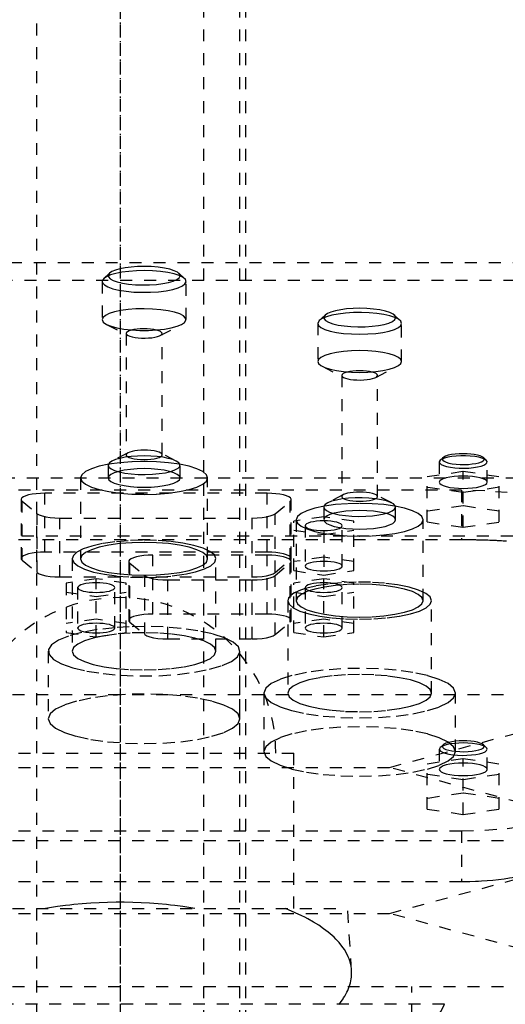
# Model space of a CAD drawing. Extents: x -105 to 105, y -146 to 645.
# Tile 10 of 13: x -8 to 32, y 207 to 289. Entities that reach past the tile are written whole.
import ezdxf

# ---------------------------------------------------------------- set-up
doc = ezdxf.new("R2010")
doc.units = 0
doc.linetypes.add('CENTER', pattern=[1.5, 0.45, -0.5, 0.05, -0.5])
doc.linetypes.add('DASHED', pattern=[2, 1, -1])
doc.layers.add('AM_3', color=7, linetype='DASHED')
doc.layers.add('AM_7', color=7, linetype='CENTER')

msp = doc.modelspace()

# ---------------------------------------------------------------- linework, layer by layer
at = {"layer": 'AM_3', "color": 6, "linetype": 'DASHED'}
for p, q in [((-7, 569), (-7, -110.5)), ((7, -110.5), (7, 569)), ((10, -70.5), (10, 553.5)), ((10.5, 197.5), (10.5, 375.5)), ((-45.211, 269), (45.211, 269)), ((-0.89, 268.114), (-1.372, 267.666)), ((5.372, 267.666), (4.89, 268.114)), ((43, 267.5), (-43, 267.5)), ((-1.5, 267.423), (-1.5, 264.235)), ((5.5, 264.235), (5.5, 267.423)), ((17.11, 264.614), (16.628, 264.166)), ((23.372, 264.166), (22.89, 264.614)), ((-1.132, 263.831), (0.658, 262.903)), ((3.342, 262.903), (5.132, 263.831)), ((16.628, 264.166), (16.5, 263.923)), ((16.5, 263.923), (16.5, 260.735)), ((23.5, 260.735), (23.5, 263.923)), ((0.5, 263.076), (0.5, 252.934)), ((3.5, 252.934), (3.5, 263.076)), ((16.868, 260.331), (18.658, 259.403)), ((21.342, 259.403), (23.132, 260.331)), ((18.5, 259.576), (18.5, 249.434)), ((21.5, 249.434), (21.5, 259.576)), ((0.658, 253.107), (-0.684, 252.411)), ((4.684, 252.411), (3.342, 253.107)), ((26.964, 252.698), (26.723, 252.474)), ((30.577, 252.474), (30.336, 252.698)), ((-0.988, 252.135), (-1, 252.065)), ((-1, 252.065), (-1, 251.002)), ((5, 251.002), (5, 252.065)), ((26.723, 252.474), (26.65, 252.335)), ((26.65, 252.335), (26.65, 250.645)), ((30.65, 250.645), (30.65, 252.335)), ((25.65, 251.116), (28.65, 251.564)), ((25.65, 247.322), (25.65, 251.116)), ((28.65, 251.564), (31.65, 251.116)), ((28.65, 246.874), (28.65, 251.564)), ((31.65, 247.322), (31.65, 251.116)), ((-37.803, 251), (37.803, 251)), ((-3.3, 251.002), (-3.3, 244.241)), ((7.3, 244.241), (7.3, 251.002)), ((28.65, 249.771), (25.65, 250.219)), ((31.65, 250.219), (28.65, 249.771)), ((28.5, 249.97), (-28.5, 249.97)), ((-6.28, 244.794), (-6.28, 249.72)), ((12.28, 249.72), (-6.28, 249.72)), ((12.28, 244.794), (12.28, 249.72)), ((18.658, 249.607), (17.316, 248.911)), ((22.684, 248.911), (21.342, 249.607)), ((28.5, 249.97), (28.5, 245.825)), ((-8.28, 249.202), (-8.28, 244.276)), ((-8.189, 244.122), (-8.189, 249.048)), ((-8.189, 249.048), (-6.939, 248.013)), ((12.939, 248.013), (14.189, 249.048)), ((14.189, 244.122), (14.189, 249.048)), ((14.28, 244.276), (14.28, 249.202)), ((17.012, 248.635), (17, 248.565)), ((28.65, 248.667), (25.65, 248.218)), ((31.65, 248.218), (28.65, 248.667)), ((-6.939, 243.086), (-6.939, 248.013)), ((12.939, 243.086), (12.939, 248.013)), ((17, 247.757), (14.5, 247.383)), ((17, 248.565), (17, 242.882)), ((19.5, 247.383), (17, 247.757)), ((23, 247.502), (23, 248.565)), ((-5.03, 247.649), (11.03, 247.649)), ((-5.03, 242.723), (-5.03, 247.649)), ((11.03, 242.723), (11.03, 247.649)), ((14.5, 243.255), (14.5, 247.383)), ((14.7, 247.502), (14.7, 240.741)), ((15.45, 247.01), (15.45, 243.629)), ((18.55, 243.629), (18.55, 247.01)), ((19.5, 243.255), (19.5, 247.383)), ((25.3, 240.741), (25.3, 247.502)), ((25.65, 247.322), (28.65, 246.874)), ((28.65, 246.874), (31.65, 247.322)), ((-44.217, 246.15), (44.217, 246.15)), ((14.5, 246.636), (17, 246.263)), ((17, 246.263), (19.5, 246.636)), ((28.5, 245.825), (-28.5, 245.825)), ((12.28, 244.794), (-6.28, 244.794)), ((2.72, 239.617), (2.72, 244.544)), ((12.28, 244.544), (2.72, 244.544)), ((12.28, 239.617), (12.28, 244.544)), ((-8.189, 244.122), (-6.939, 243.086)), ((-4, 244.241), (-4, 236.513)), ((0.72, 244.026), (0.72, 239.1)), ((0.811, 238.945), (0.811, 243.872)), ((0.811, 243.872), (2.061, 242.836)), ((8, 236.513), (8, 244.241)), ((12.939, 243.086), (14.189, 244.122)), ((12.939, 242.836), (14.189, 243.872)), ((14.189, 238.945), (14.189, 243.872)), ((14.28, 239.1), (14.28, 244.026)), ((17, 244.376), (14.5, 244.003)), ((19.5, 244.003), (17, 244.376)), ((2.061, 237.91), (2.061, 242.836)), ((12.939, 237.91), (12.939, 242.836)), ((14.5, 243.255), (17, 242.882)), ((17, 242.882), (19.5, 243.255)), ((-5.03, 242.723), (11.03, 242.723)), ((-2, 242.581), (-4.5, 242.207)), ((-4.5, 242.207), (-4.5, 238.079)), ((-2, 237.706), (-2, 242.581)), ((0.5, 242.207), (-2, 242.581)), ((0.5, 238.079), (0.5, 242.207)), ((3.97, 242.473), (11.03, 242.473)), ((3.97, 237.547), (3.97, 242.473)), ((11.03, 237.547), (11.03, 242.473)), ((17, 242.581), (14.5, 242.207)), ((14.5, 238.079), (14.5, 242.207)), ((17, 237.706), (17, 242.581)), ((19.5, 242.207), (17, 242.581)), ((19.5, 238.079), (19.5, 242.207)), ((-4.5, 241.46), (-2, 241.086)), ((-3.55, 241.833), (-3.55, 238.453)), ((-2, 241.086), (0.5, 241.46)), ((-0.45, 238.453), (-0.45, 241.833)), ((14.497, 241.36), (14.278, 241.208)), ((14.5, 241.46), (17, 241.086)), ((15.45, 241.833), (15.45, 238.453)), ((17, 241.086), (19.5, 241.46)), ((18.55, 238.453), (18.55, 241.833)), ((14, 240.741), (14, 233.013)), ((26, 233.013), (26, 240.741)), ((12.28, 239.617), (2.72, 239.617)), ((-2, 239.2), (-4.5, 238.826)), ((0.5, 238.826), (-2, 239.2)), ((0.811, 238.945), (2.061, 237.91)), ((12.939, 237.91), (14.189, 238.945)), ((17, 239.2), (14.5, 238.826)), ((19.5, 238.826), (17, 239.2)), ((-4.5, 238.079), (-2, 237.706)), ((-2, 237.706), (0.5, 238.079)), ((14.5, 238.079), (17, 237.706)), ((17, 237.706), (19.5, 238.079)), ((3.97, 237.547), (11.03, 237.547)), ((-6, 236.513), (-6, 230.867)), ((10, 230.867), (10, 236.513)), ((12, 233.013), (12, 228.133)), ((28, 228.133), (28, 233.013)), ((-45, 232.9), (45, 232.9)), ((22.5, 226.8), (45, 232.9)), ((-14.5, 228), (14.5, 228)), ((14.5, 215), (14.5, 228)), ((26.65, 228.329), (26.65, 226.639)), ((26.964, 228.692), (26.723, 228.468)), ((30.577, 228.468), (30.336, 228.692)), ((30.65, 226.639), (30.65, 228.329)), ((25.65, 227.11), (28.65, 227.559)), ((28.65, 227.559), (31.65, 227.11)), ((28.65, 222.868), (28.65, 227.559)), ((-22.5, 226.8), (22.5, 226.8)), ((45, 220.7), (22.5, 226.8)), ((25.65, 223.316), (25.65, 227.11)), ((31.65, 223.316), (31.65, 227.11)), ((28.65, 225.766), (25.65, 226.214)), ((31.65, 226.214), (28.65, 225.766)), ((28.65, 224.661), (25.65, 224.213)), ((31.65, 224.213), (28.65, 224.661)), ((25.65, 223.316), (28.65, 222.868)), ((28.65, 222.868), (31.65, 223.316)), ((-28.5, 221.5), (28.5, 221.5)), ((28.5, 221.5), (28.5, 217.269)), ((-45, 220.7), (45, 220.7)), ((22.5, 214.6), (45, 220.7)), ((-28.5, 217.269), (28.5, 217.269)), ((-19, 215), (19, 215)), ((19.323, 209.83), (19, 215)), ((-22.5, 214.6), (22.5, 214.6)), ((45, 208.5), (22.5, 214.6)), ((-45, 208.5), (45, 208.5)), ((24.35, 206), (24.35, 208.5)), ((27.082, 207), (-27.082, 207))]:
    msp.add_line(p, q, dxfattribs=at)
for points in [[(-1.372, 267.666), (-1.491, 267.488), (-1.472, 267.308), (-1.315, 267.132), (-1.027, 266.968), (-0.619, 266.822), (-0.107, 266.699), (0.488, 266.606), (1.143, 266.544), (1.832, 266.518), (2.528, 266.527), (3.203, 266.572), (3.83, 266.651), (4.384, 266.76), (4.844, 266.895), (5.192, 267.051), (5.413, 267.222), (5.499, 267.401), (5.446, 267.581), (5.257, 267.754), (4.939, 267.915), (4.504, 268.056), (3.971, 268.171), (3.359, 268.258), (2.693, 268.311), (2, 268.329)], [(2, 268.329), (1.354, 268.313), (0.73, 268.267), (0.15, 268.192), (-0.367, 268.09), (-0.802, 267.966), (-1.141, 267.822), (-1.372, 267.666)], [(-0.89, 268.114), (-0.992, 267.962), (-0.976, 267.807), (-0.841, 267.657), (-0.594, 267.516), (-0.245, 267.391), (0.194, 267.286), (0.704, 267.205), (1.266, 267.153), (1.856, 267.13), (2.452, 267.138), (3.031, 267.177), (3.568, 267.244), (4.044, 267.337), (4.438, 267.453), (4.736, 267.587), (4.926, 267.734), (4.999, 267.887), (4.954, 268.041), (4.792, 268.19), (4.519, 268.327), (4.147, 268.448), (3.689, 268.547), (3.165, 268.621), (2.594, 268.667), (2, 268.682)], [(2, 268.682), (1.446, 268.669), (0.912, 268.629), (0.414, 268.565), (-0.029, 268.478), (-0.402, 268.371), (-0.692, 268.248), (-0.89, 268.114)], [(2, 265.141), (1.317, 265.124), (0.661, 265.072), (0.056, 264.988), (-0.475, 264.876), (-0.91, 264.738), (-1.234, 264.582), (-1.433, 264.412), (-1.5, 264.235)], [(5.132, 263.831), (5.383, 264.003), (5.494, 264.184), (5.462, 264.368), (5.287, 264.546), (4.977, 264.712), (4.543, 264.858), (4.005, 264.978), (3.385, 265.067), (2.707, 265.122), (2, 265.141)], [(17.11, 264.614), (17.008, 264.462), (17.024, 264.307), (17.159, 264.157), (17.406, 264.016), (17.755, 263.891), (18.194, 263.786), (18.704, 263.705), (19.266, 263.653), (19.856, 263.63), (20.452, 263.638), (21.031, 263.677), (21.568, 263.744), (22.044, 263.837), (22.438, 263.953), (22.736, 264.087), (22.926, 264.234), (22.999, 264.387), (22.954, 264.541), (22.792, 264.69), (22.519, 264.827), (22.147, 264.948), (21.689, 265.047), (21.165, 265.121), (20.594, 265.167), (20, 265.182)], [(20, 265.182), (19.446, 265.169), (18.912, 265.129), (18.414, 265.065), (17.971, 264.978), (17.598, 264.871), (17.308, 264.748), (17.11, 264.614)], [(-1.5, 264.235), (-1.407, 264.027), (-1.132, 263.831)], [(23.5, 263.923), (23.436, 264.095), (23.247, 264.261), (22.939, 264.415), (22.524, 264.55), (22.017, 264.663), (21.436, 264.749), (20.802, 264.805), (20.14, 264.828), (19.472, 264.818), (18.824, 264.776), (18.218, 264.702), (17.678, 264.601), (17.222, 264.474), (16.868, 264.327), (16.628, 264.166)], [(-1.132, 263.831), (-0.756, 263.677), (-0.268, 263.545), (0.311, 263.442), (0.959, 263.37), (1.648, 263.334), (2.352, 263.334), (3.041, 263.37), (3.689, 263.442), (4.268, 263.545), (4.756, 263.677), (5.132, 263.831)], [(0.658, 262.903), (0.812, 262.839), (1.011, 262.784), (1.247, 262.74), (1.511, 262.709), (1.794, 262.692), (2.084, 262.688), (2.371, 262.7), (2.645, 262.726), (2.894, 262.764), (3.109, 262.815), (3.283, 262.875), (3.409, 262.943), (3.482, 263.016), (3.499, 263.091), (3.46, 263.165), (3.366, 263.236), (3.221, 263.302), (3.03, 263.358), (2.801, 263.404), (2.541, 263.438), (2.262, 263.458), (1.972, 263.464), (1.683, 263.456), (1.407, 263.433), (1.152, 263.396), (0.929, 263.348), (0.747, 263.29), (0.612, 263.223), (0.528, 263.151), (0.5, 263.076)], [(16.5, 263.923), (16.567, 263.746), (16.766, 263.576), (17.09, 263.42), (17.525, 263.282), (18.056, 263.17), (18.661, 263.086), (19.317, 263.034), (20, 263.017), (20.683, 263.034), (21.339, 263.086), (21.944, 263.17), (22.475, 263.282), (22.91, 263.42), (23.234, 263.576), (23.433, 263.746), (23.5, 263.923)], [(0.5, 263.076), (0.54, 262.987), (0.658, 262.903)], [(16.5, 260.735), (16.567, 260.559), (16.766, 260.389), (17.09, 260.232), (17.525, 260.095), (18.056, 259.982), (18.661, 259.898), (19.317, 259.847), (20, 259.829), (20.683, 259.847), (21.339, 259.898), (21.944, 259.982), (22.475, 260.095), (22.91, 260.232), (23.234, 260.389), (23.433, 260.559), (23.5, 260.735), (23.433, 260.912), (23.234, 261.082), (22.91, 261.238), (22.475, 261.376), (21.944, 261.488), (21.339, 261.572), (20.683, 261.624), (20, 261.641)], [(20, 261.641), (19.317, 261.624), (18.661, 261.572), (18.056, 261.488), (17.525, 261.376), (17.09, 261.238), (16.766, 261.082), (16.567, 260.912), (16.5, 260.735)], [(21.5, 259.576), (21.471, 259.652), (21.386, 259.725), (21.247, 259.792), (21.061, 259.851), (20.833, 259.899), (20.574, 259.935), (20.293, 259.957), (20, 259.964), (19.707, 259.957), (19.426, 259.935), (19.167, 259.899), (18.939, 259.851), (18.753, 259.792), (18.614, 259.725), (18.529, 259.652), (18.5, 259.576)], [(18.5, 259.576), (18.54, 259.487), (18.658, 259.403)], [(18.658, 259.403), (18.81, 259.34), (19.005, 259.286), (19.237, 259.242), (19.496, 259.21), (19.774, 259.192), (20.06, 259.188), (20.344, 259.198), (20.615, 259.222), (20.864, 259.259), (21.082, 259.307), (21.26, 259.365), (21.392, 259.431), (21.473, 259.502), (21.5, 259.576)], [(2, 252.841), (1.449, 252.828), (0.917, 252.789), (0.422, 252.725), (-0.02, 252.639), (-0.393, 252.533), (-0.684, 252.411)], [(0.5, 252.934), (0.529, 252.858), (0.614, 252.785), (0.753, 252.718), (0.939, 252.659), (1.167, 252.611), (1.426, 252.575), (1.707, 252.553), (2, 252.546), (2.293, 252.553), (2.574, 252.575), (2.833, 252.611), (3.061, 252.659), (3.247, 252.718), (3.386, 252.785), (3.471, 252.858), (3.5, 252.934), (3.471, 253.01), (3.386, 253.082), (3.247, 253.15), (3.061, 253.208), (2.833, 253.257), (2.574, 253.293), (2.293, 253.315), (2, 253.322)], [(0.658, 253.107), (0.54, 253.023), (0.5, 252.934)], [(2, 253.322), (1.725, 253.316), (1.459, 253.296), (1.211, 253.264), (0.99, 253.221), (0.804, 253.168), (0.658, 253.107)], [(4.684, 252.411), (4.393, 252.533), (4.02, 252.639), (3.578, 252.725), (3.083, 252.789), (2.551, 252.828), (2, 252.841)], [(30.577, 252.474), (30.432, 252.57), (30.216, 252.657), (29.938, 252.731), (29.609, 252.789), (29.241, 252.829), (28.85, 252.85), (28.45, 252.85), (28.059, 252.829), (27.691, 252.789), (27.362, 252.731), (27.084, 252.657), (26.868, 252.57), (26.723, 252.474)], [(28.65, 253.029), (28.303, 253.02), (27.971, 252.994), (27.665, 252.951), (27.398, 252.893), (27.181, 252.822), (27.021, 252.742), (26.927, 252.655), (26.901, 252.566), (26.943, 252.476), (27.054, 252.391), (27.228, 252.312), (27.458, 252.245), (27.735, 252.19), (28.049, 252.151), (28.386, 252.129), (28.734, 252.124), (29.078, 252.137), (29.406, 252.168), (29.703, 252.215), (29.959, 252.276), (30.163, 252.349), (30.307, 252.431), (30.386, 252.519), (30.395, 252.609), (30.336, 252.698)], [(30.336, 252.698), (30.22, 252.776), (30.051, 252.848), (29.833, 252.91), (29.575, 252.961), (29.285, 252.998), (28.973, 253.022), (28.65, 253.029)], [(2, 252.374), (0.966, 252.347), (-0.028, 252.269), (-0.945, 252.143), (-1.748, 251.972), (-2.407, 251.764), (-2.897, 251.527), (-3.198, 251.27), (-3.3, 251.002)], [(-1, 252.065), (-0.94, 251.91), (-0.763, 251.762), (-0.475, 251.626), (-0.088, 251.507), (0.382, 251.411), (0.917, 251.34), (1.495, 251.299), (2.094, 251.288), (2.688, 251.309), (3.255, 251.359), (3.772, 251.438), (4.218, 251.542), (4.576, 251.666), (4.83, 251.807), (4.972, 251.958), (4.994, 252.113), (4.897, 252.266), (4.684, 252.411)], [(-0.684, 252.411), (-0.886, 252.277), (-0.988, 252.135)], [(7.3, 251.002), (7.198, 251.27), (6.897, 251.527), (6.407, 251.764), (5.748, 251.972), (4.945, 252.143), (4.028, 252.269), (3.034, 252.347), (2, 252.374)], [(26.65, 252.335), (26.69, 252.232), (26.809, 252.133), (27.002, 252.042), (27.261, 251.962), (27.576, 251.898), (27.934, 251.852), (28.321, 251.824), (28.72, 251.818), (29.118, 251.832), (29.496, 251.866), (29.84, 251.919), (30.137, 251.989), (30.374, 252.072), (30.541, 252.167), (30.633, 252.268), (30.645, 252.371), (30.577, 252.474)], [(26.65, 250.645), (26.688, 250.544), (26.802, 250.446), (26.987, 250.357), (27.236, 250.278), (27.539, 250.214), (27.885, 250.166), (28.26, 250.137), (28.65, 250.127), (29.04, 250.137), (29.415, 250.166), (29.761, 250.214), (30.064, 250.278), (30.313, 250.357), (30.498, 250.446), (30.612, 250.544), (30.65, 250.645), (30.612, 250.746), (30.498, 250.843), (30.313, 250.932), (30.064, 251.011), (29.761, 251.075), (29.415, 251.123), (29.04, 251.152), (28.65, 251.162)], [(28.65, 251.162), (28.26, 251.152), (27.885, 251.123), (27.539, 251.075), (27.236, 251.011), (26.987, 250.932), (26.802, 250.843), (26.688, 250.746), (26.65, 250.645)], [(-3.3, 251.002), (-3.198, 250.734), (-2.897, 250.477), (-2.407, 250.24), (-1.748, 250.032), (-0.945, 249.861), (-0.028, 249.735), (0.966, 249.657), (2, 249.63), (3.034, 249.657), (4.028, 249.735), (4.945, 249.861), (5.748, 250.032), (6.407, 250.24), (6.897, 250.477), (7.198, 250.734), (7.3, 251.002)], [(-6.28, 249.72), (-6.652, 249.711), (-7.012, 249.684), (-7.346, 249.64), (-7.642, 249.581), (-7.891, 249.509), (-8.083, 249.426), (-8.213, 249.335), (-8.274, 249.239), (-8.266, 249.143), (-8.189, 249.048)], [(14.189, 249.048), (14.266, 249.143), (14.274, 249.239), (14.213, 249.335), (14.083, 249.426), (13.891, 249.509), (13.642, 249.581), (13.346, 249.64), (13.012, 249.684), (12.652, 249.711), (12.28, 249.72)], [(18.5, 249.434), (18.529, 249.358), (18.614, 249.285), (18.753, 249.218), (18.939, 249.159), (19.167, 249.111), (19.426, 249.075), (19.707, 249.053), (20, 249.046), (20.293, 249.053), (20.574, 249.075), (20.833, 249.111), (21.061, 249.159), (21.247, 249.218), (21.386, 249.285), (21.471, 249.358), (21.5, 249.434), (21.471, 249.51), (21.386, 249.582), (21.247, 249.65), (21.061, 249.708), (20.833, 249.757), (20.574, 249.793), (20.293, 249.815), (20, 249.822)], [(18.658, 249.607), (18.54, 249.523), (18.5, 249.434)], [(20, 249.822), (19.725, 249.816), (19.459, 249.796), (19.211, 249.764), (18.99, 249.721), (18.804, 249.668), (18.658, 249.607)], [(38.5, 247.382), (38.308, 247.887), (37.739, 248.372), (36.815, 248.82), (35.571, 249.212), (34.056, 249.534), (32.327, 249.773), (30.451, 249.92), (28.5, 249.97)], [(25.3, 247.502), (25.198, 247.77), (24.897, 248.027), (24.407, 248.264), (23.748, 248.472), (22.945, 248.643), (22.028, 248.769), (21.034, 248.847), (20, 248.874), (18.966, 248.847), (17.972, 248.769), (17.055, 248.643), (16.252, 248.472), (15.593, 248.264), (15.103, 248.027), (14.802, 247.77), (14.7, 247.502)], [(17, 248.565), (17.056, 248.415), (17.222, 248.272), (17.491, 248.139), (17.855, 248.022), (18.298, 247.925), (18.805, 247.852), (19.356, 247.806), (19.932, 247.788), (20.51, 247.799), (21.069, 247.839), (21.588, 247.906), (22.048, 247.997), (22.431, 248.11), (22.724, 248.239), (22.915, 248.381), (22.997, 248.529), (22.967, 248.679), (22.827, 248.825), (22.581, 248.96), (22.238, 249.082), (21.812, 249.183), (21.319, 249.262), (20.776, 249.315), (20.204, 249.339), (19.625, 249.335), (19.06, 249.302), (18.529, 249.241), (18.054, 249.155), (17.651, 249.048), (17.336, 248.922), (17.121, 248.782), (17.012, 248.635)], [(-6.939, 248.013), (-6.771, 247.912), (-6.526, 247.824), (-6.214, 247.75), (-5.85, 247.695), (-5.449, 247.661), (-5.03, 247.649)], [(11.03, 247.649), (11.449, 247.661), (11.85, 247.695), (12.214, 247.75), (12.526, 247.824), (12.771, 247.912), (12.939, 248.013)], [(14.7, 247.502), (14.802, 247.234), (15.103, 246.977), (15.593, 246.74), (16.252, 246.532), (17.055, 246.361), (17.972, 246.235), (18.966, 246.157), (20, 246.13), (21.034, 246.157), (22.028, 246.235), (22.945, 246.361), (23.748, 246.532), (24.407, 246.74), (24.897, 246.977), (25.198, 247.234), (25.3, 247.502)], [(-4, 244.241), (-3.884, 243.936), (-3.539, 243.643), (-2.979, 243.374), (-2.225, 243.138), (-1.308, 242.945), (-0.262, 242.802), (0.871, 242.715), (2.048, 242.688), (3.224, 242.72), (4.352, 242.812), (5.389, 242.959), (6.294, 243.156), (7.032, 243.395), (7.575, 243.667), (7.902, 243.961), (7.999, 244.266), (7.864, 244.57), (7.501, 244.861), (6.924, 245.128), (6.156, 245.361), (5.227, 245.55), (4.172, 245.688), (3.034, 245.77), (1.855, 245.793), (0.681, 245.756), (-0.441, 245.659), (-1.468, 245.508), (-2.361, 245.307), (-3.084, 245.065), (-3.61, 244.791)], [(-3.3, 244.241), (-3.198, 243.973), (-2.897, 243.716), (-2.407, 243.478), (-1.748, 243.271), (-0.945, 243.1), (-0.028, 242.973), (0.966, 242.895), (2, 242.869), (3.034, 242.895), (4.028, 242.973), (4.945, 243.1), (5.748, 243.271), (6.407, 243.478), (6.897, 243.716), (7.198, 243.973), (7.3, 244.241), (7.198, 244.508), (6.897, 244.766), (6.407, 245.003), (5.748, 245.211), (4.945, 245.381), (4.028, 245.508), (3.034, 245.586), (2, 245.612)], [(2, 245.612), (0.966, 245.586), (-0.028, 245.508), (-0.945, 245.381), (-1.748, 245.211), (-2.407, 245.003), (-2.897, 244.766), (-3.198, 244.508), (-3.3, 244.241)], [(-6.28, 244.794), (-6.652, 244.785), (-7.012, 244.758), (-7.346, 244.714), (-7.642, 244.655), (-7.891, 244.583), (-8.083, 244.5), (-8.213, 244.409), (-8.274, 244.313), (-8.266, 244.216), (-8.189, 244.122)], [(-3.61, 244.791), (-3.902, 244.52), (-4, 244.241)], [(2.72, 244.544), (2.348, 244.534), (1.988, 244.508), (1.654, 244.464), (1.358, 244.405), (1.109, 244.333), (0.917, 244.249), (0.787, 244.159), (0.726, 244.063), (0.734, 243.966), (0.811, 243.872)], [(14.189, 244.122), (14.266, 244.216), (14.274, 244.313), (14.213, 244.409), (14.083, 244.5), (13.891, 244.583), (13.642, 244.655), (13.346, 244.714), (13.012, 244.758), (12.652, 244.785), (12.28, 244.794)], [(14.189, 243.872), (14.266, 243.966), (14.274, 244.063), (14.213, 244.159), (14.083, 244.249), (13.891, 244.333), (13.642, 244.405), (13.346, 244.464), (13.012, 244.508), (12.652, 244.534), (12.28, 244.544)], [(-6.939, 243.086), (-6.771, 242.986), (-6.526, 242.897), (-6.214, 242.824), (-5.85, 242.769), (-5.449, 242.735), (-5.03, 242.723)], [(2.061, 242.836), (2.229, 242.736), (2.474, 242.647), (2.786, 242.574), (3.15, 242.519), (3.551, 242.485), (3.97, 242.473)], [(11.03, 242.723), (11.449, 242.735), (11.85, 242.769), (12.214, 242.824), (12.526, 242.897), (12.771, 242.986), (12.939, 243.086)], [(11.03, 242.473), (11.449, 242.485), (11.85, 242.519), (12.214, 242.574), (12.526, 242.647), (12.771, 242.736), (12.939, 242.836)], [(-0.45, 241.833), (-0.48, 241.912), (-0.568, 241.987), (-0.711, 242.056), (-0.904, 242.117), (-1.139, 242.167), (-1.407, 242.204), (-1.698, 242.227), (-2, 242.235), (-2.302, 242.227), (-2.593, 242.204), (-2.861, 242.167), (-3.096, 242.117), (-3.289, 242.056), (-3.432, 241.987), (-3.52, 241.912), (-3.55, 241.833)], [(25.3, 240.741), (25.198, 241.008), (24.897, 241.266), (24.407, 241.503), (23.748, 241.711), (22.945, 241.881), (22.028, 242.008), (21.034, 242.086), (20, 242.112), (18.966, 242.086), (17.972, 242.008), (17.055, 241.881), (16.252, 241.711), (15.593, 241.503), (15.103, 241.266), (14.802, 241.008), (14.7, 240.741)], [(26, 240.741), (25.877, 241.053), (25.514, 241.353), (24.924, 241.628), (24.134, 241.866), (23.173, 242.058), (22.083, 242.197), (20.908, 242.276), (19.695, 242.291), (18.495, 242.244), (17.357, 242.135), (16.327, 241.968), (15.447, 241.752)], [(18.55, 241.833), (18.52, 241.912), (18.432, 241.987), (18.289, 242.056), (18.096, 242.117), (17.861, 242.167), (17.593, 242.204), (17.302, 242.227), (17, 242.235), (16.698, 242.227), (16.407, 242.204), (16.139, 242.167), (15.904, 242.117), (15.711, 242.056), (15.568, 241.987), (15.48, 241.912), (15.45, 241.833)], [(-3.55, 241.833), (-3.52, 241.755), (-3.432, 241.68), (-3.289, 241.611), (-3.096, 241.55), (-2.861, 241.5), (-2.593, 241.463), (-2.302, 241.44), (-2, 241.432), (-1.698, 241.44), (-1.407, 241.463), (-1.139, 241.5), (-0.904, 241.55), (-0.711, 241.611), (-0.568, 241.68), (-0.48, 241.755), (-0.45, 241.833)], [(14.278, 241.208), (14.07, 240.977), (14, 240.741)], [(15.447, 241.752), (14.915, 241.565), (14.497, 241.36)], [(15.45, 241.833), (15.48, 241.755), (15.568, 241.68), (15.711, 241.611), (15.904, 241.55), (16.139, 241.5), (16.407, 241.463), (16.698, 241.44), (17, 241.432), (17.302, 241.44), (17.593, 241.463), (17.861, 241.5), (18.096, 241.55), (18.289, 241.611), (18.432, 241.68), (18.52, 241.755), (18.55, 241.833)], [(14, 240.741), (14.115, 240.438), (14.457, 240.146), (15.011, 239.878), (15.757, 239.642), (16.667, 239.449), (17.704, 239.306), (18.829, 239.217), (20, 239.188), (21.171, 239.217), (22.296, 239.306), (23.333, 239.449), (24.243, 239.642), (24.989, 239.878), (25.543, 240.146), (25.885, 240.438), (26, 240.741)], [(14.7, 240.741), (14.802, 240.473), (15.103, 240.216), (15.593, 239.978), (16.252, 239.771), (17.055, 239.6), (17.972, 239.473), (18.966, 239.395), (20, 239.369), (21.034, 239.395), (22.028, 239.473), (22.945, 239.6), (23.748, 239.771), (24.407, 239.978), (24.897, 240.216), (25.198, 240.473), (25.3, 240.741)], [(2.72, 239.617), (2.348, 239.608), (1.988, 239.581), (1.654, 239.538), (1.358, 239.479), (1.109, 239.406), (0.917, 239.323), (0.787, 239.232), (0.726, 239.137), (0.734, 239.04), (0.811, 238.945)], [(14.189, 238.945), (14.266, 239.04), (14.274, 239.137), (14.213, 239.232), (14.083, 239.323), (13.891, 239.406), (13.642, 239.479), (13.346, 239.538), (13.012, 239.581), (12.652, 239.608), (12.28, 239.617)], [(-0.452, 238.484), (-1.909, 238.32), (-3.212, 238.084), (-4.309, 237.786), (-5.157, 237.438), (-5.723, 237.054), (-5.983, 236.648), (-5.928, 236.236), (-5.56, 235.836), (-4.894, 235.463), (-3.955, 235.13), (-2.781, 234.853), (-1.418, 234.641), (0.08, 234.503), (1.654, 234.445), (3.241, 234.468), (4.779, 234.572), (6.208, 234.752), (7.47, 235.002), (8.516, 235.312), (9.305, 235.669), (9.806, 236.06), (9.998, 236.468), (9.874, 236.879), (9.44, 237.274), (8.711, 237.64), (7.718, 237.961), (6.498, 238.225), (5.101, 238.422), (3.582, 238.543), (2, 238.584)], [(2, 238.584), (0.759, 238.559), (-0.452, 238.484)], [(2.061, 237.91), (2.229, 237.81), (2.474, 237.721), (2.786, 237.647), (3.15, 237.592), (3.551, 237.558), (3.97, 237.547)], [(11.03, 237.547), (11.449, 237.558), (11.85, 237.592), (12.214, 237.647), (12.526, 237.721), (12.771, 237.81), (12.939, 237.91)], [(14, 233.013), (14.115, 232.71), (14.457, 232.419), (15.011, 232.15), (15.757, 231.915), (16.667, 231.722), (17.704, 231.578), (18.829, 231.49), (20, 231.46), (21.171, 231.49), (22.296, 231.578), (23.333, 231.722), (24.243, 231.915), (24.989, 232.15), (25.543, 232.419), (25.885, 232.71), (26, 233.013), (25.885, 233.316), (25.543, 233.607), (24.989, 233.876), (24.243, 234.111), (23.333, 234.304), (22.296, 234.448), (21.171, 234.536), (20, 234.566)], [(20, 234.566), (18.829, 234.536), (17.704, 234.448), (16.667, 234.304), (15.757, 234.111), (15.011, 233.876), (14.457, 233.607), (14.115, 233.316), (14, 233.013)], [(26.723, 228.468), (26.655, 228.367), (26.666, 228.264), (26.756, 228.163), (26.92, 228.069), (27.154, 227.986), (27.446, 227.916), (27.786, 227.863), (28.16, 227.828), (28.554, 227.812), (28.952, 227.818), (29.337, 227.843), (29.696, 227.888), (30.012, 227.95), (30.275, 228.028), (30.474, 228.117), (30.6, 228.215), (30.649, 228.317), (30.619, 228.42), (30.511, 228.519), (30.329, 228.611), (30.081, 228.691), (29.776, 228.757), (29.426, 228.806), (29.046, 228.837), (28.65, 228.847)], [(27.435, 228.897), (27.208, 228.828), (27.039, 228.748), (26.935, 228.661), (26.9, 228.571), (26.935, 228.481), (27.039, 228.394), (27.208, 228.314), (27.435, 228.245), (27.71, 228.189), (28.023, 228.148), (28.362, 228.124), (28.712, 228.118), (29.059, 228.131), (29.39, 228.16), (29.692, 228.207), (29.951, 228.268), (30.158, 228.341), (30.305, 228.424), (30.385, 228.512), (30.396, 228.603), (30.336, 228.692)], [(28, 228.991), (27.699, 228.951), (27.435, 228.897)], [(28.65, 228.847), (28.287, 228.838), (27.936, 228.813), (27.609, 228.771)], [(30.336, 228.692), (30.22, 228.771), (30.049, 228.843), (29.829, 228.906), (29.569, 228.956), (29.276, 228.994), (28.962, 229.017), (28.637, 229.024), (28.312, 229.015), (28, 228.991)], [(27.609, 228.771), (27.308, 228.713), (27.054, 228.642), (26.857, 228.559), (26.723, 228.468)], [(28.5, 221.5), (30.451, 221.55), (32.327, 221.697), (34.056, 221.936), (35.571, 222.258), (36.815, 222.65), (37.739, 223.098), (38.308, 223.583), (38.5, 224.088)]]:
    msp.add_lwpolyline(points, dxfattribs=at)
for points in [[(5, 251.002), (4.942, 251.154), (4.772, 251.299), (4.494, 251.433), (4.121, 251.551), (3.667, 251.648), (3.148, 251.719), (2.585, 251.764), (2, 251.778), (1.415, 251.764), (0.852, 251.719), (0.333, 251.648), (-0.121, 251.551), (-0.494, 251.433), (-0.772, 251.299), (-0.942, 251.154), (-1, 251.002), (-0.942, 250.851), (-0.772, 250.705), (-0.494, 250.571), (-0.121, 250.453), (0.333, 250.356), (0.852, 250.285), (1.415, 250.241), (2, 250.226), (2.585, 250.241), (3.148, 250.285), (3.667, 250.356), (4.121, 250.453), (4.494, 250.571), (4.772, 250.705), (4.942, 250.851)], [(23, 247.502), (22.942, 247.654), (22.772, 247.799), (22.494, 247.933), (22.121, 248.051), (21.667, 248.148), (21.148, 248.219), (20.585, 248.264), (20, 248.278), (19.415, 248.264), (18.852, 248.219), (18.333, 248.148), (17.879, 248.051), (17.506, 247.933), (17.228, 247.799), (17.058, 247.654), (17, 247.502), (17.058, 247.351), (17.228, 247.205), (17.506, 247.071), (17.879, 246.953), (18.333, 246.856), (18.852, 246.785), (19.415, 246.741), (20, 246.726), (20.585, 246.741), (21.148, 246.785), (21.667, 246.856), (22.121, 246.953), (22.494, 247.071), (22.772, 247.205), (22.942, 247.351)], [(18.55, 247.01), (18.52, 247.088), (18.432, 247.163), (18.289, 247.233), (18.096, 247.293), (17.861, 247.343), (17.593, 247.38), (17.302, 247.403), (17, 247.411), (16.698, 247.403), (16.407, 247.38), (16.139, 247.343), (15.904, 247.293), (15.711, 247.233), (15.568, 247.163), (15.48, 247.088), (15.45, 247.01), (15.48, 246.932), (15.568, 246.856), (15.711, 246.787), (15.904, 246.726), (16.139, 246.676), (16.407, 246.639), (16.698, 246.616), (17, 246.609), (17.302, 246.616), (17.593, 246.639), (17.861, 246.676), (18.096, 246.726), (18.289, 246.787), (18.432, 246.856), (18.52, 246.932)], [(18.55, 243.629), (18.52, 243.707), (18.432, 243.783), (18.289, 243.852), (18.096, 243.913), (17.861, 243.963), (17.593, 244), (17.302, 244.022), (17, 244.03), (16.698, 244.022), (16.407, 244), (16.139, 243.963), (15.904, 243.913), (15.711, 243.852), (15.568, 243.783), (15.48, 243.707), (15.45, 243.629), (15.48, 243.551), (15.568, 243.476), (15.711, 243.406), (15.904, 243.345), (16.139, 243.295), (16.407, 243.258), (16.698, 243.236), (17, 243.228), (17.302, 243.236), (17.593, 243.258), (17.861, 243.295), (18.096, 243.345), (18.289, 243.406), (18.432, 243.476), (18.52, 243.551)], [(-0.45, 238.453), (-0.48, 238.531), (-0.568, 238.606), (-0.711, 238.676), (-0.904, 238.736), (-1.139, 238.786), (-1.407, 238.823), (-1.698, 238.846), (-2, 238.854), (-2.302, 238.846), (-2.593, 238.823), (-2.861, 238.786), (-3.096, 238.736), (-3.289, 238.676), (-3.432, 238.606), (-3.52, 238.531), (-3.55, 238.453), (-3.52, 238.374), (-3.432, 238.299), (-3.289, 238.23), (-3.096, 238.169), (-2.861, 238.119), (-2.593, 238.082), (-2.302, 238.059), (-2, 238.051), (-1.698, 238.059), (-1.407, 238.082), (-1.139, 238.119), (-0.904, 238.169), (-0.711, 238.23), (-0.568, 238.299), (-0.48, 238.374)], [(18.55, 238.453), (18.52, 238.531), (18.432, 238.606), (18.289, 238.676), (18.096, 238.736), (17.861, 238.786), (17.593, 238.823), (17.302, 238.846), (17, 238.854), (16.698, 238.846), (16.407, 238.823), (16.139, 238.786), (15.904, 238.736), (15.711, 238.676), (15.568, 238.606), (15.48, 238.531), (15.45, 238.453), (15.48, 238.374), (15.568, 238.299), (15.711, 238.23), (15.904, 238.169), (16.139, 238.119), (16.407, 238.082), (16.698, 238.059), (17, 238.051), (17.302, 238.059), (17.593, 238.082), (17.861, 238.119), (18.096, 238.169), (18.289, 238.23), (18.432, 238.299), (18.52, 238.374)], [(8, 236.513), (7.885, 236.816), (7.543, 237.107), (6.989, 237.376), (6.243, 237.611), (5.333, 237.804), (4.296, 237.948), (3.171, 238.036), (2, 238.066), (0.829, 238.036), (-0.296, 237.948), (-1.333, 237.804), (-2.243, 237.611), (-2.989, 237.376), (-3.543, 237.107), (-3.885, 236.816), (-4, 236.513), (-3.885, 236.21), (-3.543, 235.919), (-2.989, 235.65), (-2.243, 235.415), (-1.333, 235.222), (-0.296, 235.078), (0.829, 234.99), (2, 234.96), (3.171, 234.99), (4.296, 235.078), (5.333, 235.222), (6.243, 235.415), (6.989, 235.65), (7.543, 235.919), (7.885, 236.21)], [(28, 233.013), (27.846, 233.417), (27.391, 233.806), (26.652, 234.163), (25.657, 234.477), (24.445, 234.735), (23.061, 234.926), (21.561, 235.044), (20, 235.084), (18.439, 235.044), (16.939, 234.926), (15.555, 234.735), (14.343, 234.477), (13.348, 234.163), (12.609, 233.806), (12.154, 233.417), (12, 233.013), (12.154, 232.609), (12.609, 232.221), (13.348, 231.863), (14.343, 231.549), (15.555, 231.292), (16.939, 231.1), (18.439, 230.982), (20, 230.943), (21.561, 230.982), (23.061, 231.1), (24.445, 231.292), (25.657, 231.549), (26.652, 231.863), (27.391, 232.221), (27.846, 232.609)], [(-6, 230.867), (-5.846, 230.464), (-5.391, 230.075), (-4.652, 229.717), (-3.657, 229.403), (-2.445, 229.146), (-1.061, 228.955), (0.439, 228.837), (2, 228.797), (3.561, 228.837), (5.061, 228.955), (6.445, 229.146), (7.657, 229.403), (8.652, 229.717), (9.391, 230.075), (9.846, 230.464), (10, 230.867), (9.846, 231.271), (9.391, 231.66), (8.652, 232.018), (7.657, 232.332), (6.445, 232.589), (5.061, 232.78), (3.561, 232.898), (2, 232.938), (0.439, 232.898), (-1.061, 232.78), (-2.445, 232.589), (-3.657, 232.332), (-4.652, 232.018), (-5.391, 231.66), (-5.846, 231.271)], [(12, 228.133), (12.154, 227.729), (12.609, 227.341), (13.348, 226.983), (14.343, 226.669), (15.555, 226.411), (16.939, 226.22), (18.439, 226.102), (20, 226.062), (21.561, 226.102), (23.061, 226.22), (24.445, 226.411), (25.657, 226.669), (26.652, 226.983), (27.391, 227.341), (27.846, 227.729), (28, 228.133), (27.846, 228.537), (27.391, 228.925), (26.652, 229.283), (25.657, 229.597), (24.445, 229.855), (23.061, 230.046), (21.561, 230.164), (20, 230.204), (18.439, 230.164), (16.939, 230.046), (15.555, 229.855), (14.343, 229.597), (13.348, 229.283), (12.609, 228.925), (12.154, 228.537)], [(30.65, 226.639), (30.612, 226.74), (30.498, 226.837), (30.313, 226.927), (30.064, 227.005), (29.761, 227.069), (29.415, 227.117), (29.04, 227.147), (28.65, 227.157), (28.26, 227.147), (27.885, 227.117), (27.539, 227.069), (27.236, 227.005), (26.987, 226.927), (26.802, 226.837), (26.688, 226.74), (26.65, 226.639), (26.688, 226.538), (26.802, 226.441), (26.987, 226.351), (27.236, 226.273), (27.539, 226.209), (27.885, 226.161), (28.26, 226.131), (28.65, 226.121), (29.04, 226.131), (29.415, 226.161), (29.761, 226.209), (30.064, 226.273), (30.313, 226.351), (30.498, 226.441), (30.612, 226.538)]]:
    msp.add_lwpolyline(points, close=True, dxfattribs=at)
for points in [[(32.265, 245.712, 0), (32.127, 245.72, 0), (31.989, 245.728, 0), (31.849, 245.736, 0), (31.709, 245.744, 0), (31.568, 245.751, 0), (31.498, 245.754, 0), (31.427, 245.758, 0), (31.285, 245.764, 0), (31.143, 245.77, 0), (31.072, 245.773, 0), (31, 245.776, 0), (30.857, 245.782, 0), (30.714, 245.787, 0), (30.642, 245.789, 0), (30.571, 245.792, 0), (30.427, 245.796, 0), (30.283, 245.8, 0), (30.139, 245.804, 0), (29.995, 245.808, 0), (29.852, 245.811, 0), (29.78, 245.812, 0), (29.708, 245.814, 0), (29.564, 245.816, 0), (29.421, 245.819, 0), (29.278, 245.82, 0), (29.136, 245.822, 0), (28.993, 245.823, 0), (28.922, 245.824, 0), (28.852, 245.824, 0), (28.711, 245.825, 0), (28.57, 245.825, 0), (28.5, 245.825, 0)], [(28.5, 217.269, 0), (28.734, 217.27, 0), (29.208, 217.277, 0), (29.685, 217.293, 0), (29.925, 217.304, 0), (30.165, 217.317, 0), (30.645, 217.35, 0), (31.123, 217.39, 0), (31.596, 217.439, 0), (32.062, 217.496, 0), (32.52, 217.562, 0), (32.746, 217.597, 0), (32.969, 217.634, 0), (33.405, 217.714, 0), (33.827, 217.801, 0), (34.234, 217.895, 0), (34.625, 217.994, 0), (34.997, 218.098, 0), (35.176, 218.152, 0), (35.35, 218.207, 0), (35.683, 218.319, 0), (36.003, 218.438, 0), (36.159, 218.5, 0)], [(6.239, 215, 0), (5.911, 215.058, 0), (5.243, 215.164, 0), (4.56, 215.257, 0), (4.215, 215.299, 0), (3.867, 215.337, 0), (3.165, 215.404, 0), (2.458, 215.457, 0), (1.751, 215.496, 0), (1.046, 215.522, 0), (0.346, 215.535, 0), (0, 215.536, 0), (-0.346, 215.535, 0), (-1.046, 215.522, 0), (-1.751, 215.496, 0), (-2.458, 215.457, 0), (-3.165, 215.404, 0), (-3.867, 215.337, 0), (-4.215, 215.299, 0), (-4.56, 215.257, 0), (-5.243, 215.164, 0), (-5.911, 215.058, 0), (-6.239, 215, 0)], [(19.323, 209.83, 0), (19.309, 209.995, 0), (19.255, 210.321, 0), (19.168, 210.643, 0), (19.113, 210.802, 0), (19.05, 210.96, 0), (18.902, 211.27, 0), (18.724, 211.573, 0), (18.519, 211.868, 0), (18.281, 212.162, 0), (18.01, 212.456, 0), (17.861, 212.602, 0), (17.704, 212.748, 0), (17.363, 213.037, 0), (16.988, 213.322, 0), (16.579, 213.602, 0), (16.137, 213.875, 0), (15.663, 214.141, 0), (15.414, 214.271, 0), (15.158, 214.398, 0), (14.624, 214.647, 0), (14.063, 214.885, 0), (13.772, 215, 0)], [(18.273, 207, 0), (18.334, 207.076, 0), (18.45, 207.228, 0), (18.56, 207.382, 0), (18.613, 207.459, 0), (18.663, 207.537, 0), (18.759, 207.693, 0), (18.848, 207.849, 0), (18.929, 208.007, 0), (19.003, 208.164, 0), (19.07, 208.323, 0), (19.101, 208.402, 0), (19.129, 208.482, 0), (19.181, 208.641, 0), (19.225, 208.8, 0), (19.261, 208.959, 0), (19.29, 209.118, 0), (19.311, 209.277, 0), (19.318, 209.356, 0), (19.324, 209.436, 0), (19.329, 209.594, 0), (19.327, 209.752, 0), (19.323, 209.83, 0)], [(17.375, 200.939, 0), (17.809, 201.056, 0), (18.649, 201.301, 0), (19.451, 201.56, 0), (19.836, 201.695, 0), (20.21, 201.832, 0), (20.925, 202.112, 0), (21.607, 202.406, 0), (22.263, 202.715, 0), (22.89, 203.04, 0), (23.484, 203.379, 0), (23.768, 203.553, 0), (24.043, 203.73, 0), (24.564, 204.092, 0), (25.044, 204.464, 0), (25.482, 204.844, 0), (25.875, 205.229, 0), (26.224, 205.62, 0), (26.381, 205.817, 0), (26.527, 206.014, 0), (26.783, 206.409, 0), (26.994, 206.803, 0), (27.082, 207, 0)]]:
    msp.add_polyline3d(points, dxfattribs=at)
msp.add_arc((0, 228), 13, 0, 180, dxfattribs=at)
at = {"layer": 'AM_7', "color": 4, "linetype": 'CENTER'}
for p, q in [((0, 644.975), (0, -146.475)), ((0, 384.4), (0, 188.6)), ((0, 352.425), (0, -16.925)), ((0, 242.7), (0, -37.19))]:
    msp.add_line(p, q, dxfattribs=at)

doc.saveas('drawing.dxf')
